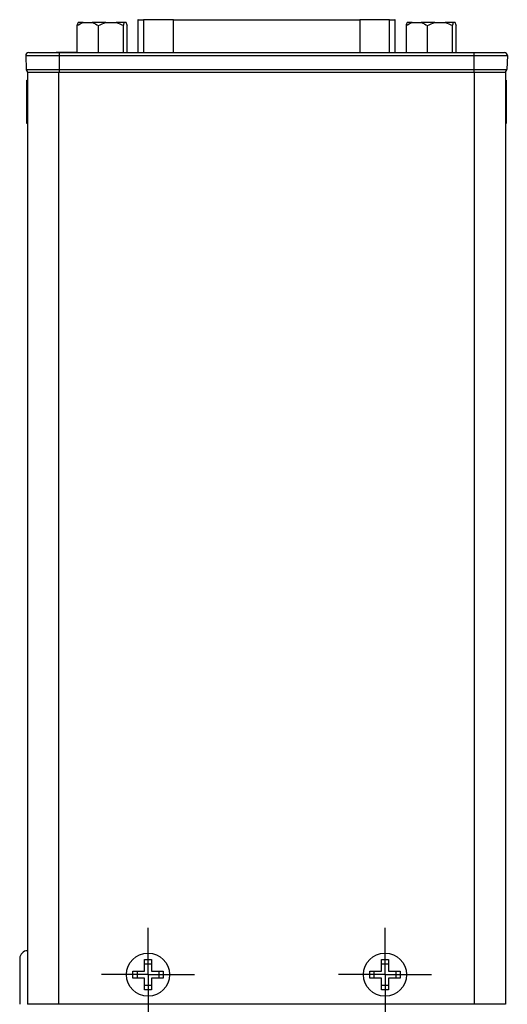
# Model space of a CAD drawing. Header units: inches. Extents: x 1.97 to 10.59, y 1.51 to 7.54.
# Tile 3 of 12: x 4.26 to 5.23, y 3.85 to 5.81. Entities that reach past the tile are written whole.
import ezdxf

# ---------------------------------------------------------------- set-up
doc = ezdxf.new("R2010")
doc.units = ezdxf.units.IN
doc.header["$MEASUREMENT"] = 0
doc.layers.add('1', color=7, linetype='Continuous')

# ---------------------------------------------------------------- blocks, each defined once
blk = doc.blocks.new('SW_CENTERMARKSYMBOL_1')
at = {"layer": '1', "color": 0}
for p, q in [((0, 0.05), (0, 0.093)), ((0, 0), (0, 0.05)), ((-0.05, 0), (-0.093, 0)), ((0, 0), (-0.05, 0)), ((0, 0), (0, -0.05)), ((0, 0), (0.05, 0)), ((0.05, 0), (0.093, 0)), ((0, -0.05), (0, -0.093))]:
    blk.add_line(p, q, dxfattribs=at)
blk = doc.blocks.new('SW_CENTERMARKSYMBOL_2')
at = {"layer": '1', "color": 0}
for p, q in [((0, 0.05), (0, 0.093)), ((0, 0), (0, 0.05)), ((-0.05, 0), (-0.093, 0)), ((0, 0), (-0.05, 0)), ((0, 0), (0, -0.05)), ((0, 0), (0.05, 0)), ((0.05, 0), (0.093, 0)), ((0, -0.05), (0, -0.093))]:
    blk.add_line(p, q, dxfattribs=at)

msp = doc.modelspace()

# ---------------------------------------------------------------- linework, layer by layer
at = {"color": 7, "linetype": 'Continuous', "lineweight": 25}
for p, q in [((4.3837, 5.8078), (4.3732, 5.8078)), ((4.3837, 5.8078), (4.4015, 5.8078)), ((4.4286, 5.8078), (4.4015, 5.8078)), ((4.4286, 5.8078), (4.4493, 5.8078)), ((4.4659, 5.8078), (4.4493, 5.8078)), ((4.4689, 5.8078), (4.4659, 5.8078)), ((4.4923, 5.8137), (4.4923, 5.7484)), ((4.4933, 5.8137), (4.4923, 5.8137)), ((4.4933, 5.8137), (4.504, 5.8137)), ((4.5633, 5.8137), (4.504, 5.8137)), ((4.5633, 5.8137), (4.9348, 5.8137)), ((4.9941, 5.8137), (4.9348, 5.8137)), ((4.9941, 5.8137), (5.0048, 5.8137)), ((5.0058, 5.8137), (5.0048, 5.8137)), ((5.0058, 5.7484), (5.0058, 5.8137)), ((5.0397, 5.8078), (5.0292, 5.8078)), ((5.0397, 5.8078), (5.0575, 5.8078)), ((5.0846, 5.8078), (5.0575, 5.8078)), ((5.0846, 5.8078), (5.1053, 5.8078)), ((5.1219, 5.8078), (5.1053, 5.8078)), ((5.1249, 5.8078), (5.1219, 5.8078)), ((4.3712, 5.8019), (4.3712, 5.7484)), ((4.414, 5.7484), (4.414, 5.8019)), ((4.4639, 5.7484), (4.4639, 5.8019)), ((4.4709, 5.7484), (4.4709, 5.8019)), ((5.0272, 5.8019), (5.0272, 5.7484)), ((5.07, 5.7484), (5.07, 5.8019)), ((5.1199, 5.7484), (5.1199, 5.8019)), ((5.1269, 5.7484), (5.1269, 5.8019)), ((4.2689, 5.7423), (4.3357, 5.7423)), ((4.2689, 5.7423), (4.2699, 5.7147)), ((4.3712, 5.7484), (4.3294, 5.7484)), ((4.3357, 5.7484), (4.3357, 5.7423)), ((4.3357, 5.7484), (5.1624, 5.7484)), ((4.3357, 5.7423), (5.1624, 5.7423)), ((4.3357, 5.7423), (4.3357, 5.7147)), ((5.1449, 5.7484), (5.1449, 5.7484)), ((5.1624, 5.7484), (5.1624, 5.7423)), ((5.1624, 5.7423), (5.2292, 5.7423)), ((5.1624, 5.7423), (5.1624, 5.7147)), ((5.2292, 5.7423), (5.2282, 5.7147)), ((4.2699, 5.7147), (4.3357, 5.7147)), ((4.3357, 5.7147), (5.1624, 5.7147)), ((4.3357, 5.7147), (4.3357, 5.709)), ((5.1624, 5.7147), (5.2282, 5.7147)), ((5.1624, 5.7147), (5.1624, 5.709)), ((4.2726, 5.6913), (4.2706, 5.693)), ((4.2706, 5.693), (4.2706, 5.607)), ((4.2726, 5.709), (4.2726, 3.8518)), ((4.2726, 5.709), (4.3351, 5.709)), ((4.3351, 3.8518), (4.3351, 5.709)), ((4.3351, 5.709), (5.1631, 5.709)), ((5.1631, 5.709), (5.1631, 3.8518)), ((5.1631, 5.709), (5.2256, 5.709)), ((5.2256, 5.709), (5.2256, 3.8518)), ((5.2276, 5.693), (5.2256, 5.6913)), ((5.2276, 5.607), (5.2276, 5.693)), ((4.2706, 5.607), (4.2726, 5.6087)), ((5.2256, 5.6087), (5.2276, 5.607)), ((4.5061, 3.9408), (4.5196, 3.9408)), ((4.5061, 3.9175), (4.5061, 3.9408)), ((4.5061, 3.9321), (4.5196, 3.9321)), ((4.5196, 3.9408), (4.5196, 3.9175)), ((4.9785, 3.9408), (4.992, 3.9408)), ((4.9785, 3.9175), (4.9785, 3.9408)), ((4.9785, 3.9321), (4.992, 3.9321)), ((4.992, 3.9408), (4.992, 3.9175)), ((4.4828, 3.904), (4.4828, 3.9175)), ((4.4828, 3.9175), (4.5061, 3.9175)), ((4.4915, 3.904), (4.4915, 3.9175)), ((4.5196, 3.9175), (4.5428, 3.9175)), ((4.5341, 3.9175), (4.5341, 3.904)), ((4.5428, 3.9175), (4.5428, 3.904)), ((4.9553, 3.9175), (4.9785, 3.9175)), ((4.9553, 3.904), (4.9553, 3.9175)), ((4.964, 3.904), (4.964, 3.9175)), ((4.992, 3.9175), (5.0153, 3.9175)), ((5.0066, 3.9175), (5.0066, 3.904)), ((5.0153, 3.9175), (5.0153, 3.904)), ((4.5061, 3.904), (4.4828, 3.904)), ((4.5061, 3.8808), (4.5061, 3.904)), ((4.5196, 3.8895), (4.5061, 3.8895)), ((4.5428, 3.904), (4.5196, 3.904)), ((4.5196, 3.904), (4.5196, 3.8808)), ((4.9785, 3.904), (4.9553, 3.904)), ((4.9785, 3.8808), (4.9785, 3.904)), ((4.992, 3.8895), (4.9785, 3.8895)), ((5.0153, 3.904), (4.992, 3.904)), ((4.992, 3.904), (4.992, 3.8808)), ((4.5196, 3.8808), (4.5061, 3.8808)), ((4.992, 3.8808), (4.9785, 3.8808)), ((4.3351, 3.8518), (4.2726, 3.8518)), ((5.1631, 3.8518), (4.3351, 3.8518)), ((5.2256, 3.8518), (5.1631, 3.8518))]:
    msp.add_line(p, q, dxfattribs=at)
at = {"color": 8, "linetype": 'Continuous', "lineweight": 25}
for p, q in [((4.4933, 5.7484), (4.4933, 5.8137)), ((4.504, 5.8137), (4.504, 5.7484)), ((4.5633, 5.7484), (4.5633, 5.8137)), ((4.9348, 5.8137), (4.9348, 5.7484)), ((4.9941, 5.7484), (4.9941, 5.8137)), ((5.0048, 5.8137), (5.0048, 5.7484))]:
    msp.add_line(p, q, dxfattribs=at)
at = {"color": 7, "linetype": 'Continuous', "lineweight": 25}
for centre in [(4.5128, 3.9108), (4.9853, 3.9108)]:
    msp.add_circle(centre, 0.043, dxfattribs=at)
for centre, radius, start, end in [((4.2749, 5.7425), 0.00591, 90, 182), ((5.2233, 5.7425), 0.00591, 358, 90), ((4.2758, 5.7149), 0.00591, 182, 270), ((5.2223, 5.7149), 0.00591, 270, 358), ((4.2726, 3.9429), 0.0156, 90, 180)]:
    msp.add_arc(centre, radius, start, end, dxfattribs=at)
for points in [[(4.3712, 5.8019), (4.3752, 5.8045), (4.3793, 5.8066), (4.3837, 5.8078)], [(4.3732, 5.8078), (4.3725, 5.8066), (4.3718, 5.8045), (4.3712, 5.8019)], [(4.4015, 5.8078), (4.4059, 5.8066), (4.41, 5.8045), (4.414, 5.8019)], [(4.414, 5.8019), (4.4187, 5.8045), (4.4235, 5.8066), (4.4286, 5.8078)], [(4.4493, 5.8078), (4.4544, 5.8066), (4.4592, 5.8045), (4.4639, 5.8019)], [(4.4639, 5.8019), (4.4645, 5.8045), (4.4652, 5.8066), (4.4659, 5.8078)], [(4.4689, 5.8078), (4.4696, 5.8066), (4.4703, 5.8045), (4.4709, 5.8019)], [(5.0272, 5.8019), (5.0312, 5.8045), (5.0353, 5.8066), (5.0397, 5.8078)], [(5.0292, 5.8078), (5.0285, 5.8066), (5.0278, 5.8045), (5.0272, 5.8019)], [(5.0575, 5.8078), (5.0619, 5.8066), (5.066, 5.8045), (5.07, 5.8019)], [(5.07, 5.8019), (5.0747, 5.8045), (5.0795, 5.8066), (5.0846, 5.8078)], [(5.1053, 5.8078), (5.1104, 5.8066), (5.1152, 5.8045), (5.1199, 5.8019)], [(5.1199, 5.8019), (5.1205, 5.8045), (5.1212, 5.8066), (5.1219, 5.8078)], [(5.1249, 5.8078), (5.1256, 5.8066), (5.1263, 5.8045), (5.1269, 5.8019)], [(4.2758, 5.709), (4.2758, 5.709), (4.3026, 5.709), (4.3357, 5.709)], [(5.1624, 5.709), (5.1955, 5.709), (5.2223, 5.709), (5.2223, 5.709)]]:
    msp.add_open_spline(points, degree=3, dxfattribs=at)
for points, knots in [([(4.2749, 5.7484), (4.2749, 5.7484), (4.2749, 5.7484), (4.2752, 5.7484), (4.2756, 5.7484), (4.2762, 5.7484), (4.277, 5.7484), (4.278, 5.7484), (4.2801, 5.7484), (4.2845, 5.7484), (4.2924, 5.7484), (4.302, 5.7484), (4.3112, 5.7484), (4.3187, 5.7484), (4.3242, 5.7484), (4.3299, 5.7484), (4.3337, 5.7484), (4.3357, 5.7484)], [0, 0, 0, 0, 0.034551, 0.068856, 0.103014, 0.137125, 0.171292, 0.205614, 0.240191, 0.370055, 0.500029, 0.629892, 0.759866, 0.82015, 0.879906, 0.939676, 1, 1, 1, 1]), ([(5.1624, 5.7484), (5.1635, 5.7484), (5.1657, 5.7484), (5.169, 5.7484), (5.1722, 5.7484), (5.1754, 5.7484), (5.1786, 5.7484), (5.1817, 5.7484), (5.1877, 5.7484), (5.1961, 5.7484), (5.2057, 5.7484), (5.2136, 5.7484), (5.2183, 5.7484), (5.2209, 5.7484), (5.2223, 5.7484), (5.2231, 5.7484), (5.2232, 5.7484), (5.2233, 5.7484)], [0, 0, 0, 0, 0.034551, 0.068856, 0.103014, 0.137125, 0.171292, 0.205614, 0.240191, 0.370055, 0.500029, 0.629892, 0.759866, 0.82015, 0.879906, 0.939676, 1, 1, 1, 1]), ([(4.2569, 3.9429), (4.2569, 3.9429), (4.2569, 3.939), (4.2569, 3.9246), (4.2569, 3.9147), (4.2569, 3.8928), (4.2569, 3.8816), (4.2569, 3.8625), (4.2569, 3.8553), (4.2569, 3.8517)], [0, 0, 0, 0, 0.25, 0.25, 0.5, 0.5, 0.75, 0.75, 1, 1, 1, 1])]:
    msp.add_open_spline(points, degree=3, knots=knots, dxfattribs=at)

# ---------------------------------------------------------------- block references
at = {"layer": '1', "color": 7}
for name, p in [('SW_CENTERMARKSYMBOL_1', (4.5128, 3.9108)), ('SW_CENTERMARKSYMBOL_2', (4.9853, 3.9108))]:
    msp.add_blockref(name, p, dxfattribs=at)

doc.saveas('drawing.dxf')
